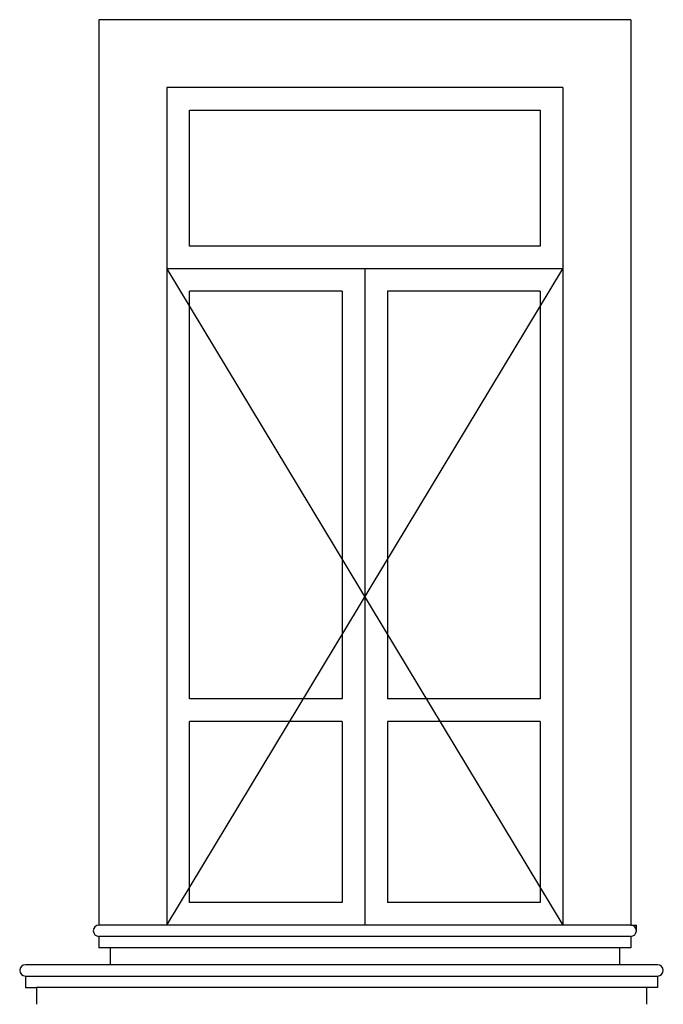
# Model space of a CAD drawing. Header units: millimetres. Extents: x 249.84 to 252.68, y 100.89 to 105.24.
import ezdxf

# ---------------------------------------------------------------- set-up
doc = ezdxf.new("R2010")
doc.units = ezdxf.units.MM

msp = doc.modelspace()

# ---------------------------------------------------------------- linework, layer by layer
at = {"ltscale": 0.01}
for p, q in [((250.1904, 105.2434), (250.1904, 101.2434)), ((252.5404, 105.2434), (250.1904, 105.2434)), ((252.5404, 105.2434), (252.5404, 101.2434)), ((250.4904, 104.9434), (250.4904, 101.2434)), ((252.2404, 104.9434), (250.4904, 104.9434)), ((252.2404, 104.9434), (252.2404, 101.2434)), ((250.5904, 104.2434), (250.5904, 104.8434)), ((250.5904, 104.8434), (252.1404, 104.8434)), ((252.1404, 104.8434), (252.1404, 104.2434)), ((252.1404, 104.2434), (250.5904, 104.2434)), ((252.2404, 104.1434), (250.4904, 104.1434)), ((251.3654, 104.1434), (251.3654, 101.2434)), ((250.5904, 102.2434), (250.5904, 104.0434)), ((251.2654, 104.0434), (250.5904, 104.0434)), ((251.2654, 104.0434), (251.2654, 102.2434)), ((251.4654, 104.0434), (251.4654, 102.2434)), ((252.1404, 104.0434), (251.4654, 104.0434)), ((252.1404, 104.0434), (252.1404, 102.2434)), ((251.2654, 102.2434), (250.5904, 102.2434)), ((252.1404, 102.2434), (251.4654, 102.2434)), ((251.2654, 102.1434), (250.5904, 102.1434)), ((250.5904, 101.3434), (250.5904, 102.1434)), ((251.2654, 102.1434), (251.2654, 101.3434)), ((251.4654, 102.1434), (251.4654, 101.3434)), ((252.1404, 102.1434), (251.4654, 102.1434)), ((252.1404, 102.1434), (252.1404, 101.3434)), ((251.2654, 101.3434), (250.5904, 101.3434)), ((252.1404, 101.3434), (251.4654, 101.3434)), ((252.5404, 101.2434), (250.1904, 101.2434)), ((252.5404, 101.2434), (252.5654, 101.2434)), ((252.5654, 101.2184), (252.5654, 101.2434)), ((250.1904, 101.1934), (250.1904, 101.1434)), ((252.5404, 101.1934), (250.1904, 101.1934)), ((252.5404, 101.1934), (252.5404, 101.1434)), ((252.5404, 101.1434), (250.1904, 101.1434)), ((250.2404, 101.1434), (250.2404, 101.0684)), ((252.4904, 101.1434), (252.4904, 101.0684)), ((252.6595, 101.0684), (249.8654, 101.0684)), ((249.8654, 101.0184), (249.8654, 100.9684)), ((249.8654, 101.0184), (252.6595, 101.0184)), ((252.6595, 101.0184), (252.6595, 100.9684)), ((249.8654, 100.9684), (249.9154, 100.9684)), ((249.9154, 100.9684), (249.9154, 100.8934)), ((252.6595, 100.9684), (249.9154, 100.9684)), ((252.6595, 100.9684), (252.6095, 100.9684)), ((252.6095, 100.9684), (252.6095, 100.8934))]:
    msp.add_line(p, q, dxfattribs=at)
at = {"ltscale": 0.3}
for p, q in [((250.4904, 101.2434), (252.2404, 104.1434)), ((250.4904, 104.1434), (252.2404, 101.2434))]:
    msp.add_line(p, q, dxfattribs=at)
at = {"ltscale": 0.01}
for centre, start, end in [((250.1904, 101.2184), 90, 270), ((252.5404, 101.2184), 270, 90), ((249.8654, 101.0434), 90, 270), ((252.6595, 101.0434), 270, 90)]:
    msp.add_arc(centre, 0.025, start, end, dxfattribs=at)

doc.saveas('drawing.dxf')
